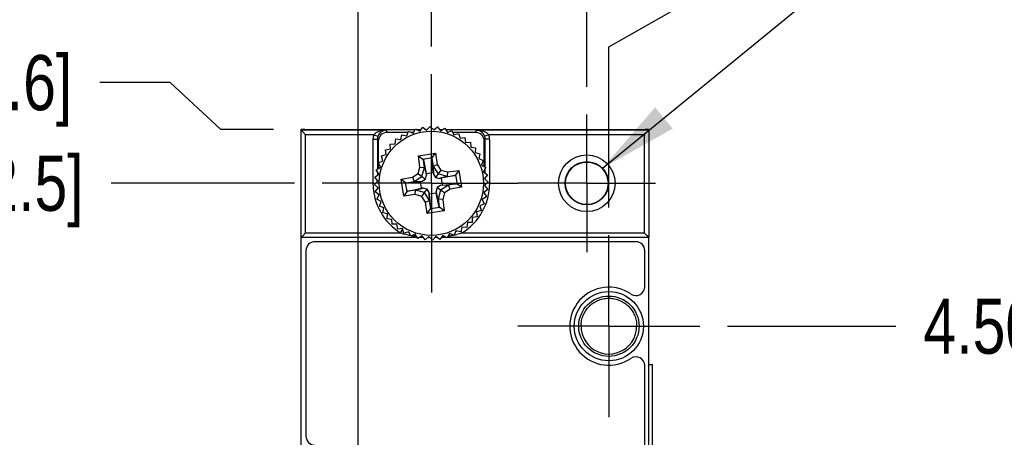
# Model space of a CAD drawing. Header units: inches. Extents: x 0.2 to 16.8, y 0.2 to 10.8.
# Tile 12 of 23: x 2.472 to 4.705, y 7.349 to 8.296. Entities that reach past the tile are written whole.
import ezdxf

# ---------------------------------------------------------------- set-up
doc = ezdxf.new("R2010")
doc.units = ezdxf.units.IN
doc.header["$LTSCALE"] = 0.935
doc.header["$MEASUREMENT"] = 0
doc.linetypes.add('CENTER', pattern=[0.6, 0.375, -0.075, 0.075, -0.075])
doc.layers.get('0').update_dxf_attribs({"linetype": 'CONTINUOUS'})
for name, color, linetype in [('DEFAULT_1', 7, 'CENTER'), ('DETAIL', 7, 'CONTINUOUS'), ('DIMENSIONS', 7, 'CONTINUOUS')]:
    doc.layers.add(name, color=color, linetype=linetype)
doc.styles.get("Standard").update_dxf_attribs({"font": 'txt', "width": 0.8})
doc.dimstyles.new('DIMSTYLE_1', dxfattribs={"dimtxt": 0.125, "dimasz": 0.18, "dimexe": 0.18, "dimexo": 0.0625, "dimgap": 0.09, "dimtad": 0, "dimtih": 1, "dimtoh": 1, "dimzin": 4, "dimdsep": 46, "dimtxsty": 'STANDARD', "dimblk": '_FILLED', "dimblk1": '_FILLED', "dimblk2": '_FILLED', "dimcen": 0.09, "dimadec": 0, "dimazin": 0, "dimtfac": 1, "dimtofl": 0, "dimtmove": 0, "dimatfit": 3, "dimldrblk": '_FILLED', "dimfxl": 1, "dimtolj": 1, "dimtzin": 4, "dimarcsym": 0})
doc.dimstyles.get("Standard").update_dxf_attribs({"dimtxt": 0.125, "dimasz": 0.18, "dimexe": 0.18, "dimexo": 0.0625, "dimgap": 0.09, "dimtad": 0, "dimtih": 1, "dimtoh": 1, "dimdec": 3, "dimzin": 4, "dimdsep": 46, "dimtxsty": 'STANDARD', "dimblk": '_FILLED', "dimblk1": '_FILLED', "dimblk2": '_FILLED', "dimcen": 0.09, "dimadec": 0, "dimazin": 0, "dimtol": 1, "dimtp": 0.01, "dimtm": 0.01, "dimtfac": 1, "dimtdec": 3, "dimtofl": 0, "dimtmove": 0, "dimatfit": 3, "dimldrblk": '_FILLED', "dimfxl": 1, "dimtolj": 1, "dimtzin": 4, "dimarcsym": 0})

# ---------------------------------------------------------------- blocks, each defined once
blk = doc.blocks.new('*D7')
at = {"layer": 'DIMENSIONS', "color": 2, "linetype": 'CONTINUOUS'}
blk.add_line((4.077, 7.601), (4.4589, 7.601), dxfattribs=at)
at = {"layer": 'DIMENSIONS', "color": 2, "linetype": 'CONTINUOUS', "insert": (4.5214, 7.6635), "char_height": 0.125, "width": 1.225, "attachment_point": 1, "line_spacing_factor": 0.9}
blk.add_mtext('4.50{\\Ftxt.shx;\\W1.000000;\\H0.125000; }[114.3]', dxfattribs=at)
blk = doc.blocks.new('_FILLED')
at = {"color": 0, "linetype": 'BYBLOCK'}
blk.add_solid([(0, 0), (-1, 0.174), (-1, -0.174)], dxfattribs=at)
blk = doc.blocks.new('*D8')
at = {"layer": 'DIMENSIONS', "color": 2, "linetype": 'CONTINUOUS'}
blk.add_line((3.0957, 7.925), (2.68, 7.925), dxfattribs=at)
at = {"layer": 'DIMENSIONS', "color": 2, "linetype": 'CONTINUOUS', "insert": (2.6175, 7.9875), "char_height": 0.125, "width": 1.525, "attachment_point": 3, "line_spacing_factor": 0.9}
blk.add_mtext('2X 4.82{\\Ftxt.shx;\\W1.000000;\\H0.125000; }[122.5]', dxfattribs=at)
blk = doc.blocks.new('*D13')
at = {"layer": 'DIMENSIONS', "color": 2, "linetype": 'CONTINUOUS'}
for p, q in [((3.9945, 8.3403), (3.9945, 8.4912)), ((3.8082, 8.2347), (3.9945, 8.3403)), ((3.8082, 7.8698), (3.8082, 8.2347))]:
    blk.add_line(p, q, dxfattribs=at)
at = {"layer": 'DIMENSIONS', "color": 2, "linetype": 'CONTINUOUS', "insert": (3.932, 8.5537), "char_height": 0.125, "width": 1.125, "attachment_point": 1, "rotation": 90, "line_spacing_factor": 0.9}
blk.add_mtext('2X .55{\\Ftxt.shx;\\W1.000000;\\H0.125000; }[14]', dxfattribs=at)
blk = doc.blocks.new('*D14')
at = {"layer": 'DIMENSIONS', "color": 2, "linetype": 'CONTINUOUS'}
blk.add_line((3.2395, 5.8344), (3.2395, 8.4912), dxfattribs=at)
at = {"layer": 'DIMENSIONS', "color": 2, "linetype": 'CONTINUOUS', "insert": (3.177, 8.5537), "char_height": 0.125, "width": 1.025, "attachment_point": 1, "rotation": 90, "line_spacing_factor": 0.9}
blk.add_mtext('-.02{\\Ftxt.shx;\\W1.000000;\\H0.125000; }[0.4]', dxfattribs=at)
blk = doc.blocks.new('*D15')
at = {"layer": 'DIMENSIONS', "color": 2, "linetype": 'CONTINUOUS'}
blk.add_line((3.4057, 8.235), (3.4057, 8.4912), dxfattribs=at)
at = {"layer": 'DIMENSIONS', "color": 2, "linetype": 'CONTINUOUS', "insert": (3.3432, 8.5537), "char_height": 0.125, "width": 0.925, "attachment_point": 1, "rotation": 90, "line_spacing_factor": 0.9}
blk.add_mtext('.15{\\Ftxt.shx;\\W1.000000;\\H0.125000; }[3.8]', dxfattribs=at)
blk = doc.blocks.new('*D16')
at = {"layer": 'DIMENSIONS', "color": 2, "linetype": 'CONTINUOUS'}
blk.add_line((3.7582, 8.1435), (3.7582, 8.4912), dxfattribs=at)
at = {"layer": 'DIMENSIONS', "color": 2, "linetype": 'CONTINUOUS', "insert": (3.6957, 8.5537), "char_height": 0.125, "width": 1.025, "attachment_point": 1, "rotation": 90, "line_spacing_factor": 0.9}
blk.add_mtext('.50{\\Ftxt.shx;\\W1.000000;\\H0.125000; }[12.8]', dxfattribs=at)
blk = doc.blocks.new('*D17')
at = {"layer": 'DIMENSIONS', "color": 2, "linetype": 'CONTINUOUS'}
for p, q in [((2.8138, 8.1532), (2.6542, 8.1532)), ((2.9284, 8.0469), (2.8138, 8.1532)), ((3.0482, 8.0469), (2.9284, 8.0469))]:
    blk.add_line(p, q, dxfattribs=at)
at = {"layer": 'DIMENSIONS', "color": 2, "linetype": 'CONTINUOUS', "insert": (2.5917, 8.2157), "char_height": 0.125, "width": 1.225, "attachment_point": 3, "line_spacing_factor": 0.9}
blk.add_mtext('4.94{\\Ftxt.shx;\\W1.000000;\\H0.125000; }[125.6]', dxfattribs=at)

msp = doc.modelspace()

# ---------------------------------------------------------------- linework, layer by layer
at = {"color": 7, "linetype": 'CONTINUOUS'}
for p, q in [((3.1107, 8.0452), (3.1107, 8.0469)), ((3.1107, 8.0451), (3.1107, 8.0452)), ((3.1107, 7.8025), (3.1107, 8.0451)), ((3.1107, 8.0451), (3.1144, 8.0415)), ((3.1144, 8.0415), (3.1207, 8.0351)), ((3.1188, 8.0471), (3.3689, 8.0471)), ((3.3529, 8.0405), (3.3055, 8.0405)), ((3.3498, 8.0324), (3.3538, 8.0428)), ((3.3538, 8.0428), (3.3643, 8.0387)), ((3.3652, 8.0405), (3.3598, 8.0405)), ((3.3643, 8.0387), (3.3697, 8.0486)), ((3.3697, 8.0486), (3.3795, 8.0432)), ((3.3723, 8.0471), (3.3824, 8.0471)), ((3.3795, 8.0432), (3.3861, 8.0522)), ((3.3861, 8.0522), (3.3951, 8.0456)), ((3.393, 8.0471), (3.3966, 8.0471)), ((3.3951, 8.0456), (3.4029, 8.0537)), ((3.4029, 8.0537), (3.411, 8.0459)), ((3.4097, 8.0471), (3.4125, 8.0471)), ((3.411, 8.0459), (3.4197, 8.0529)), ((3.4197, 8.0529), (3.4267, 8.0442)), ((3.4244, 8.0471), (3.4315, 8.0471)), ((3.4267, 8.0442), (3.4363, 8.05)), ((3.4363, 8.05), (3.4421, 8.0404)), ((3.438, 8.0471), (3.8905, 8.0471)), ((3.4421, 8.0404), (3.4524, 8.0449)), ((3.4524, 8.0449), (3.4569, 8.0347)), ((3.5058, 8.0405), (3.4543, 8.0405)), ((3.4569, 8.0347), (3.4676, 8.0378)), ((3.4676, 8.0378), (3.4707, 8.0271)), ((3.895, 8.0415), (3.8886, 8.0351)), ((3.8986, 8.0451), (3.895, 8.0415)), ((3.8987, 8.0452), (3.8986, 8.0451)), ((3.8986, 8.0451), (3.8986, 7.8025)), ((3.8987, 8.0452), (3.8987, 8.0469)), ((3.2834, 8.0248), (3.2834, 7.9573)), ((3.2855, 8.0205), (3.2855, 7.9586)), ((3.3239, 8.0142), (3.3251, 8.0254)), ((3.3251, 8.0254), (3.3362, 8.0242)), ((3.3362, 8.0242), (3.3389, 8.035)), ((3.3389, 8.035), (3.3498, 8.0324)), ((3.4707, 8.0271), (3.4818, 8.0288)), ((3.4818, 8.0288), (3.4835, 8.0177)), ((3.4835, 8.0177), (3.4947, 8.0179)), ((3.4947, 8.0179), (3.495, 8.0067)), ((3.5258, 7.9628), (3.5258, 8.0205)), ((3.528, 7.9617), (3.528, 8.0248)), ((3.3019, 8.0011), (3.3129, 8.0028)), ((3.3036, 7.99), (3.3019, 8.0011)), ((3.3127, 8.014), (3.3239, 8.0142)), ((3.3129, 8.0028), (3.3127, 8.014)), ((3.4074, 7.9831), (3.4148, 7.9934)), ((3.495, 8.0067), (3.5061, 8.0055)), ((3.5061, 8.0055), (3.5049, 7.9944)), ((3.5049, 7.9944), (3.5157, 7.9917)), ((3.2857, 7.9716), (3.2959, 7.9761)), ((3.2902, 7.9614), (3.2857, 7.9716)), ((3.2928, 7.9869), (3.3036, 7.99)), ((3.2959, 7.9761), (3.2928, 7.9869)), ((3.3764, 7.9875), (3.3866, 7.98)), ((3.3878, 7.9781), (3.3943, 7.947)), ((3.4099, 7.9494), (3.4067, 7.9811)), ((3.5157, 7.9917), (3.5131, 7.9808)), ((3.5131, 7.9808), (3.5235, 7.9768)), ((3.5235, 7.9768), (3.5195, 7.9663)), ((3.2806, 7.9556), (3.2902, 7.9614)), ((3.2864, 7.946), (3.2806, 7.9556)), ((3.2834, 7.951), (3.2834, 7.9436)), ((3.2855, 7.9475), (3.2855, 7.9453)), ((3.38, 7.9615), (3.39, 7.9609)), ((3.39, 7.9609), (3.3902, 7.9607)), ((3.3902, 7.9607), (3.3948, 7.9431)), ((3.3943, 7.947), (3.4099, 7.9494)), ((3.4097, 7.9637), (3.4098, 7.9639)), ((3.4097, 7.9637), (3.4105, 7.9455)), ((3.4098, 7.9639), (3.4192, 7.9676)), ((3.4099, 7.9494), (3.4105, 7.9455)), ((3.4275, 7.9547), (3.4212, 7.9461)), ((3.4422, 7.9507), (3.4416, 7.9406)), ((3.4682, 7.9542), (3.4607, 7.9441)), ((3.5195, 7.9663), (3.5293, 7.961)), ((3.5293, 7.961), (3.5239, 7.9511)), ((3.5239, 7.9511), (3.5329, 7.9445)), ((3.5258, 7.9497), (3.5258, 7.9547)), ((3.528, 7.9481), (3.528, 7.9586)), ((3.277, 7.9222), (3.2847, 7.9303)), ((3.2777, 7.939), (3.2864, 7.946)), ((3.2847, 7.9303), (3.2777, 7.939)), ((3.2834, 7.9319), (3.2834, 7.9289)), ((3.3372, 7.9341), (3.3475, 7.9267)), ((3.3496, 7.926), (3.3812, 7.9292)), ((3.3631, 7.9385), (3.3667, 7.9291)), ((3.3669, 7.929), (3.3667, 7.9291)), ((3.3669, 7.929), (3.3851, 7.9298)), ((3.3759, 7.9468), (3.3845, 7.9405)), ((3.3812, 7.9292), (3.3851, 7.9298)), ((3.3836, 7.9136), (3.3812, 7.9292)), ((3.3845, 7.9405), (3.3925, 7.9346)), ((3.3851, 7.9298), (3.3925, 7.9346)), ((3.3925, 7.9346), (3.3948, 7.9431)), ((3.3943, 7.947), (3.3948, 7.9431)), ((3.4105, 7.9455), (3.4153, 7.9381)), ((3.4212, 7.9461), (3.4153, 7.9381)), ((3.4153, 7.9381), (3.4238, 7.9358)), ((3.4414, 7.9405), (3.4238, 7.9358)), ((3.4238, 7.9358), (3.4277, 7.9363)), ((3.4589, 7.9428), (3.4277, 7.9363)), ((3.4277, 7.9363), (3.4301, 7.9208)), ((3.4416, 7.9406), (3.4414, 7.9405)), ((3.5329, 7.9445), (3.5263, 7.9355)), ((3.5263, 7.9355), (3.5344, 7.9277)), ((3.5344, 7.9277), (3.5266, 7.9196)), ((3.528, 7.9339), (3.528, 7.9378)), ((3.285, 7.9144), (3.277, 7.9222)), ((3.2784, 7.9054), (3.285, 7.9144)), ((3.2875, 7.8988), (3.2784, 7.9054)), ((3.3431, 7.8957), (3.3507, 7.9059)), ((3.3525, 7.9071), (3.3836, 7.9136)), ((3.3691, 7.8993), (3.3698, 7.9093)), ((3.3698, 7.9093), (3.3699, 7.9094)), ((3.3699, 7.9094), (3.3875, 7.9141)), ((3.3875, 7.9141), (3.3836, 7.9136)), ((3.3839, 7.8952), (3.3901, 7.9038)), ((3.396, 7.9118), (3.3875, 7.9141)), ((3.3901, 7.9038), (3.396, 7.9118)), ((3.4008, 7.9044), (3.396, 7.9118)), ((3.4016, 7.8862), (3.4008, 7.9044)), ((3.4015, 7.9005), (3.4008, 7.9044)), ((3.417, 7.9029), (3.4015, 7.9005)), ((3.4188, 7.9153), (3.4165, 7.9068)), ((3.4165, 7.9068), (3.417, 7.9029)), ((3.4212, 7.8892), (3.4165, 7.9068)), ((3.4235, 7.8718), (3.417, 7.9029)), ((3.4262, 7.9201), (3.4188, 7.9153)), ((3.4268, 7.9094), (3.4188, 7.9153)), ((3.4444, 7.9209), (3.4262, 7.9201)), ((3.4301, 7.9208), (3.4262, 7.9201)), ((3.4354, 7.9031), (3.4268, 7.9094)), ((3.4301, 7.9208), (3.4618, 7.9239)), ((3.4444, 7.9209), (3.4446, 7.9208)), ((3.4483, 7.9114), (3.4446, 7.9208)), ((3.4741, 7.9159), (3.4639, 7.9232)), ((3.5336, 7.9109), (3.5249, 7.9039)), ((3.5249, 7.9039), (3.5307, 7.8943)), ((3.5266, 7.9196), (3.5336, 7.9109)), ((3.2821, 7.889), (3.2875, 7.8988)), ((3.2919, 7.8836), (3.2821, 7.889)), ((3.2878, 7.8731), (3.2919, 7.8836)), ((3.3921, 7.8824), (3.4016, 7.886)), ((3.4046, 7.8688), (3.4015, 7.9005)), ((3.4016, 7.8862), (3.4016, 7.886)), ((3.4213, 7.889), (3.4212, 7.8892)), ((3.4314, 7.8884), (3.4213, 7.889)), ((3.5307, 7.8943), (3.5211, 7.8885)), ((3.5211, 7.8885), (3.5256, 7.8783)), ((3.2983, 7.8691), (3.2878, 7.8731)), ((3.2956, 7.8582), (3.2983, 7.8691)), ((3.3065, 7.8555), (3.2956, 7.8582)), ((3.3966, 7.8565), (3.4039, 7.8668)), ((3.4349, 7.8624), (3.4248, 7.87)), ((3.5185, 7.863), (3.5078, 7.8599)), ((3.5078, 7.8599), (3.5095, 7.8488)), ((3.5256, 7.8783), (3.5154, 7.8738)), ((3.5154, 7.8738), (3.5185, 7.863)), ((3.3052, 7.8444), (3.3065, 7.8555)), ((3.3164, 7.8432), (3.3052, 7.8444)), ((3.3166, 7.832), (3.3164, 7.8432)), ((3.4986, 7.8359), (3.4874, 7.8357)), ((3.5095, 7.8488), (3.4984, 7.8471)), ((3.4984, 7.8471), (3.4986, 7.8359)), ((3.3278, 7.8322), (3.3166, 7.832)), ((3.3295, 7.8211), (3.3278, 7.8322)), ((3.3406, 7.8228), (3.3295, 7.8211)), ((3.3437, 7.8121), (3.3406, 7.8228)), ((3.3545, 7.8152), (3.3437, 7.8121)), ((3.359, 7.805), (3.3545, 7.8152)), ((3.4616, 7.8175), (3.4575, 7.8071)), ((3.4724, 7.8149), (3.4616, 7.8175)), ((3.4751, 7.8258), (3.4724, 7.8149)), ((3.4862, 7.8245), (3.4751, 7.8258)), ((3.4874, 7.8357), (3.4862, 7.8245)), ((3.1107, 7.8025), (3.1143, 7.8061)), ((3.1107, 7.8025), (3.1107, 7.8025)), ((3.1107, 7.3215), (3.1107, 7.8025)), ((3.1107, 7.8025), (3.3735, 7.8025)), ((3.1143, 7.8061), (3.1207, 7.8125)), ((3.8695, 7.7925), (3.1415, 7.7925)), ((3.3692, 7.8095), (3.359, 7.805)), ((3.375, 7.7999), (3.3692, 7.8095)), ((3.3846, 7.8057), (3.375, 7.7999)), ((3.3793, 7.8025), (3.3872, 7.8025)), ((3.3916, 7.797), (3.3846, 7.8057)), ((3.4004, 7.804), (3.3916, 7.797)), ((3.3985, 7.8025), (3.4019, 7.8025)), ((3.4084, 7.7962), (3.4004, 7.804)), ((3.4162, 7.8043), (3.4084, 7.7962)), ((3.4144, 7.8025), (3.4187, 7.8025)), ((3.4252, 7.7977), (3.4162, 7.8043)), ((3.4318, 7.8067), (3.4252, 7.7977)), ((3.4287, 7.8025), (3.4396, 7.8025)), ((3.4417, 7.8013), (3.4318, 7.8067)), ((3.4471, 7.8112), (3.4417, 7.8013)), ((3.4417, 7.8025), (3.8986, 7.8025)), ((3.4575, 7.8071), (3.4471, 7.8112)), ((3.895, 7.8061), (3.8886, 7.8125)), ((3.8986, 7.8025), (3.895, 7.8061)), ((3.8986, 7.8025), (3.8987, 7.8025)), ((3.8987, 3.2255), (3.8987, 7.8025)), ((3.1215, 7.7725), (3.1215, 7.3515)), ((3.8895, 7.6904), (3.8895, 7.7725)), ((3.8895, 3.5164), (3.8895, 7.5115)), ((3.8987, 7.514), (3.9074, 7.514)), ((3.9074, 3.514), (3.9074, 7.514))]:
    msp.add_line(p, q, dxfattribs=at)
at = {"color": 9, "linetype": 'CONTINUOUS'}
for p, q in [((3.3032, 8.0451), (3.1107, 8.0451)), ((3.3032, 8.0451), (3.3055, 8.0405)), ((3.5058, 8.0405), (3.5081, 8.0451)), ((3.8986, 8.0451), (3.5081, 8.0451)), ((3.1207, 7.8125), (3.1207, 8.0351)), ((3.2752, 8.0351), (3.1207, 8.0351)), ((3.2734, 8.0248), (3.2734, 7.925)), ((3.2734, 8.0248), (3.2834, 8.0248)), ((3.2752, 8.0351), (3.2846, 8.0317)), ((3.2855, 8.0205), (3.2834, 8.0248)), ((3.5258, 8.0205), (3.528, 8.0248)), ((3.5361, 8.0351), (3.5267, 8.0317)), ((3.538, 8.0248), (3.528, 8.0248)), ((3.8886, 8.0351), (3.5361, 8.0351)), ((3.538, 7.925), (3.538, 8.0248)), ((3.8886, 8.0351), (3.8886, 7.8125)), ((3.3764, 7.9875), (3.4148, 7.9934)), ((3.4148, 7.9934), (3.4192, 7.9676)), ((3.38, 7.9615), (3.3764, 7.9875)), ((3.3865, 7.9799), (3.4074, 7.9831)), ((3.3902, 7.9607), (3.3878, 7.9781)), ((3.4067, 7.9811), (3.4097, 7.9637)), ((3.3759, 7.9468), (3.38, 7.9615)), ((3.3845, 7.9405), (3.39, 7.9609)), ((3.4098, 7.9639), (3.4212, 7.9461)), ((3.4192, 7.9676), (3.4275, 7.9547)), ((3.4275, 7.9547), (3.4422, 7.9507)), ((3.4422, 7.9507), (3.4682, 7.9542)), ((3.4682, 7.9542), (3.4741, 7.9159)), ((3.3372, 7.9341), (3.3631, 7.9385)), ((3.3431, 7.8957), (3.3372, 7.9341)), ((3.3507, 7.9059), (3.3475, 7.9267)), ((3.3496, 7.926), (3.3669, 7.929)), ((3.3631, 7.9385), (3.3759, 7.9468)), ((3.3667, 7.9291), (3.3845, 7.9405)), ((3.4416, 7.9406), (3.4212, 7.9461)), ((3.4414, 7.9405), (3.4589, 7.9428)), ((3.4607, 7.9441), (3.4639, 7.9232)), ((3.2734, 7.925), (3.2796, 7.925)), ((3.3699, 7.9094), (3.3525, 7.9071)), ((3.3901, 7.9038), (3.3698, 7.9093)), ((3.4016, 7.886), (3.3901, 7.9038)), ((3.4268, 7.9094), (3.4213, 7.889)), ((3.4446, 7.9208), (3.4268, 7.9094)), ((3.4354, 7.9031), (3.4314, 7.8884)), ((3.4483, 7.9114), (3.4354, 7.9031)), ((3.4618, 7.9239), (3.4444, 7.9209)), ((3.4741, 7.9159), (3.4483, 7.9114)), ((3.538, 7.925), (3.5317, 7.925)), ((3.3691, 7.8993), (3.3431, 7.8957)), ((3.3839, 7.8952), (3.3691, 7.8993)), ((3.3921, 7.8824), (3.3839, 7.8952)), ((3.3966, 7.8565), (3.3921, 7.8824)), ((3.4046, 7.8688), (3.4016, 7.8862)), ((3.4212, 7.8892), (3.4235, 7.8718)), ((3.4314, 7.8884), (3.4349, 7.8624)), ((3.4349, 7.8624), (3.3966, 7.8565)), ((3.4248, 7.87), (3.4039, 7.8668)), ((3.336, 7.8125), (3.3412, 7.8208)), ((3.4753, 7.8125), (3.4727, 7.8167)), ((3.1207, 7.8125), (3.336, 7.8125)), ((3.4753, 7.8125), (3.8886, 7.8125)), ((3.9072, 3.514), (3.9072, 7.514))]:
    msp.add_line(p, q, dxfattribs=at)
at = {"color": 7, "linetype": 'CONTINUOUS'}
for centre, radius in [((3.4057, 7.925), 0.1181), ((3.7582, 7.925), 0.0643), ((3.7582, 7.925), 0.0492), ((3.7582, 7.925), 0.0482), ((3.8082, 7.601), 0.0785), ((3.8082, 7.601), 0.0684)]:
    msp.add_circle(centre, radius, dxfattribs=at)
for centre, radius, start, end in [((3.304, 8.0245), 0.0207, 123.3875, 159.832), ((3.4057, 7.925), 0.1223, 357.4418, 357.8561), ((3.4057, 7.925), 0.1223, 192.1295, 192.9105), ((3.4057, 7.925), 0.1223, 342.4457, 342.8046), ((3.4057, 7.925), 0.1223, 207.0899, 207.968), ((3.4057, 7.925), 0.1223, 327.4498, 327.7593), ((3.4057, 7.925), 0.1223, 222.0473, 223.0324), ((3.4057, 7.925), 0.1223, 237.0019, 238.226), ((3.4064, 7.926), 0.1236, 244.2721, 245.5121), ((3.4051, 7.9257), 0.1232, 296.93, 297.4245), ((3.4049, 7.9261), 0.1236, 297.4249, 298.1554), ((3.4057, 7.925), 0.1223, 304.688, 305.0139), ((3.1415, 7.7725), 0.02, 90, 180), ((3.4063, 7.9257), 0.1232, 251.8318, 252.3468), ((3.4062, 7.9256), 0.1231, 252.3468, 252.9623), ((3.4062, 7.9254), 0.1229, 259.1481, 259.7738), ((3.4062, 7.9254), 0.1229, 259.7738, 260.1352), ((3.4061, 7.925), 0.1225, 266.6218, 267.9381), ((3.4052, 7.9251), 0.1226, 274.5601, 275.1699), ((3.4052, 7.9252), 0.1227, 275.1699, 275.8533), ((3.4051, 7.9256), 0.1231, 282.3223, 282.6878), ((3.4051, 7.9255), 0.123, 282.6878, 283.2895), ((3.4051, 7.9258), 0.1233, 289.5122, 290.1093), ((3.4051, 7.9258), 0.1233, 290.1093, 290.6982), ((3.8695, 7.7725), 0.02, 0, 90), ((3.8082, 7.601), 0.0885, 55.5538, 304.4462), ((3.8695, 7.6904), 0.02, 235.5538, 360), ((3.8085, 7.6011), 0.0634, 180.1171, 206.8564), ((3.8079, 7.6011), 0.0634, 333.1437, 359.8806), ((3.8695, 7.5115), 0.02, 0, 124.4462), ((3.1415, 7.3515), 0.02, 180, 270)]:
    msp.add_arc(centre, radius, start, end, dxfattribs=at)
at = {"color": 9, "linetype": 'CONTINUOUS'}
for centre, radius, start, end in [((3.3034, 8.0248), 0.03, 159.8198, 180.0108), ((3.3034, 8.0248), 0.02, 159.836, 180.0024), ((3.508, 8.0248), 0.02, 359.9992, 20.164), ((3.5079, 8.0248), 0.03, 0.0117, 20.1575), ((3.4057, 7.925), 0.1323, 180, 238.226), ((3.4057, 7.925), 0.1323, 301.774, 360), ((3.394, 8), 0.1963, 252.8052, 254.6913), ((3.3975, 8.0126), 0.2093, 254.6964, 257.71), ((3.4006, 8.0262), 0.2233, 257.6778, 258.6339), ((3.4014, 8.0302), 0.2273, 258.6321, 259.0235), ((3.4029, 8.0387), 0.236, 260.015, 260.6891), ((3.4038, 8.0442), 0.2416, 260.6906, 262.4557), ((3.4056, 8.0588), 0.2563, 264.5593, 265.0386), ((3.4057, 8.0601), 0.2576, 265.0383, 265.2677), ((3.4058, 8.0609), 0.2584, 265.2679, 265.738), ((3.4061, 8.0668), 0.2643, 268.3952, 268.7459), ((3.4061, 8.0672), 0.2647, 268.7459, 269.0687), ((3.4053, 8.0658), 0.2633, 272.0511, 272.3874), ((3.4053, 8.0654), 0.2629, 272.3874, 272.813), ((3.4059, 8.0572), 0.2546, 275.3462, 275.9019), ((3.406, 8.0559), 0.2534, 275.9021, 276.2261), ((3.4062, 8.0539), 0.2514, 276.2256, 276.8304), ((3.4077, 8.0431), 0.2405, 278.6579, 279.063), ((3.4081, 8.0404), 0.2378, 279.0625, 279.6511), ((3.4093, 8.0335), 0.2307, 279.6471, 281.8097), ((3.412, 8.0208), 0.2178, 282.0234, 283.6889), ((3.4155, 8.0063), 0.2028, 283.6848, 287.1561)]:
    msp.add_arc(centre, radius, start, end, dxfattribs=at)
at = {"color": 7, "linetype": 'CONTINUOUS'}
for centre, major_axis, ratio, start_param, end_param in [((3.1207, 8.0469), (0.01, 0), 0.017455, 1.757091, 3.141593), ((3.3055, 8.0205), (-0.0089, 0.0179), 0.99981, -0.463541, 1.107103), ((3.5058, 8.0205), (0.0089, 0.0179), 0.99981, -1.107103, 0.463541), ((3.8887, 8.0469), (0.01, 0), 0.017455, 6.283185, 7.667687), ((3.4572, 7.9527), (-0.00157, 0.00988), 0.487612, -3.117853, -2.698974), ((3.8082, 7.601), (0.0631, 0), 1, -2.672778, -0.468814)]:
    msp.add_ellipse(centre, major_axis=major_axis, ratio=ratio, start_param=start_param, end_param=end_param, dxfattribs=at)
at = {"color": 9, "linetype": 'CONTINUOUS'}
for points, knots in [([(3.3032, 8.0451), (3.3007, 8.0451), (3.297, 8.0448), (3.292, 8.044), (3.2884, 8.0431), (3.2848, 8.0418), (3.2812, 8.0402), (3.2785, 8.0384), (3.2765, 8.0367), (3.2756, 8.0356), (3.2752, 8.0351)], [0, 0, 0, 0, 0.244159, 0.366861, 0.490256, 0.614692, 0.740668, 0.868864, 0.934143, 1, 1, 1, 1]), ([(3.5361, 8.0351), (3.5353, 8.0362), (3.5334, 8.0381), (3.5301, 8.0402), (3.5266, 8.0418), (3.5218, 8.0435), (3.5156, 8.0447), (3.5106, 8.0451), (3.5081, 8.0451)], [0, 0, 0, 0, 0.130841, 0.259107, 0.38514, 0.509637, 0.755691, 1, 1, 1, 1])]:
    msp.add_open_spline(points, degree=3, knots=knots, dxfattribs=at)
at = {"color": 7, "linetype": 'CONTINUOUS'}
for points, knots in [([(3.3032, 8.0451), (3.3014, 8.0451), (3.2977, 8.0445), (3.2943, 8.0429), (3.2926, 8.0418)], [0, 0, 0, 0, 0.482403, 1, 1, 1, 1]), ([(3.517, 8.0428), (3.5156, 8.0435), (3.5127, 8.0447), (3.5096, 8.0451), (3.5081, 8.0451)], [0, 0, 0, 0, 0.51214, 1, 1, 1, 1]), ([(3.5267, 8.0317), (3.5262, 8.033), (3.525, 8.0356), (3.5225, 8.0387), (3.5198, 8.0411), (3.5179, 8.0423), (3.517, 8.0428)], [0, 0, 0, 0, 0.290128, 0.551524, 0.785546, 1, 1, 1, 1]), ([(3.3865, 7.9799), (3.3868, 7.9797), (3.3874, 7.9792), (3.3877, 7.9785), (3.3878, 7.9781)], [0, 0, 0, 0, 0.535971, 1, 1, 1, 1]), ([(3.4074, 7.9831), (3.4073, 7.983), (3.4071, 7.9826), (3.4069, 7.9821), (3.4067, 7.9816), (3.4067, 7.9812), (3.4067, 7.9811)], [0, 0, 0, 0, 0.273672, 0.52896, 0.77001, 1, 1, 1, 1]), ([(3.3475, 7.9267), (3.3478, 7.9265), (3.3485, 7.9261), (3.3492, 7.926), (3.3496, 7.926)], [0, 0, 0, 0, 0.533893, 1, 1, 1, 1]), ([(3.3525, 7.9071), (3.3523, 7.907), (3.352, 7.9069), (3.3515, 7.9067), (3.3511, 7.9063), (3.3508, 7.906), (3.3507, 7.9059)], [0, 0, 0, 0, 0.229991, 0.471038, 0.726338, 1, 1, 1, 1]), ([(3.4639, 7.9232), (3.4635, 7.9234), (3.4629, 7.9238), (3.4621, 7.9239), (3.4618, 7.9239)], [0, 0, 0, 0, 0.533893, 1, 1, 1, 1]), ([(3.4039, 7.8668), (3.4042, 7.8671), (3.4045, 7.8677), (3.4046, 7.8685), (3.4046, 7.8688)], [0, 0, 0, 0, 0.533893, 1, 1, 1, 1]), ([(3.4235, 7.8718), (3.4236, 7.8716), (3.4237, 7.8713), (3.424, 7.8708), (3.4243, 7.8704), (3.4246, 7.8701), (3.4248, 7.87)], [0, 0, 0, 0, 0.229991, 0.471038, 0.726338, 1, 1, 1, 1]), ([(3.7451, 7.601), (3.7451, 7.6053), (3.7457, 7.6117), (3.7478, 7.6199), (3.7506, 7.6276), (3.7545, 7.6347), (3.7592, 7.6411), (3.7631, 7.6455), (3.7675, 7.6496), (3.7722, 7.6532), (3.7772, 7.6564), (3.7846, 7.6601), (3.7927, 7.6627), (3.8013, 7.6641), (3.8068, 7.6645), (3.8113, 7.6644), (3.8158, 7.664), (3.8212, 7.6632), (3.8275, 7.6615), (3.8353, 7.6585), (3.8425, 7.6545), (3.8489, 7.6496), (3.8547, 7.6442), (3.861, 7.6364), (3.8658, 7.6275), (3.8686, 7.6198), (3.8707, 7.6116), (3.8713, 7.6052), (3.8713, 7.601)], [0, 0, 0, 0, 0.064817, 0.096533, 0.12764, 0.188331, 0.218176, 0.247838, 0.277482, 0.30727, 0.337397, 0.368091, 0.431766, 0.46495, 0.498744, 0.515708, 0.532627, 0.566144, 0.598939, 0.630818, 0.692321, 0.72239, 0.752245, 0.81196, 0.872718, 0.903783, 0.935361, 1, 1, 1, 1])]:
    msp.add_open_spline(points, degree=3, knots=knots, dxfattribs=at)
at = {"layer": 'DEFAULT_1', "color": 7, "linetype": 'CENTER'}
for p, q in [((3.4057, 7.925), (3.4057, 8.1725)), ((3.7582, 7.925), (3.7582, 8.081)), ((3.2734, 7.925), (3.1582, 7.925)), ((3.4057, 7.925), (3.2796, 7.925)), ((3.4057, 7.925), (3.4057, 7.6775)), ((3.4057, 7.925), (3.5317, 7.925)), ((3.538, 7.925), (3.6022, 7.925)), ((3.7582, 7.925), (3.6022, 7.925)), ((3.7582, 7.925), (3.7582, 7.769)), ((3.7582, 7.925), (3.9142, 7.925)), ((3.8082, 7.601), (3.8082, 7.8073)), ((3.8082, 7.601), (3.6018, 7.601)), ((3.8082, 7.601), (3.8082, 7.3946)), ((3.8082, 7.601), (4.0145, 7.601))]:
    msp.add_line(p, q, dxfattribs=at)

# ---------------------------------------------------------------- dimensions: what is measured, and where the dimension line sits
at = {"layer": 'DIMENSIONS', "color": 2, "linetype": 'CONTINUOUS'}
for feature_location, offset, dtype, origin, text, picture, middle in [((3.8082, 7.8698), (0.1863, 0.6213), 0, (3.2562, 7.8073), '2X <>', '*D13', (3.9945, 9.1162)), ((3.2395, 5.8344), (0, 2.6567), 1, (3.2562, 5.7719), '-<>', '*D14', (3.2395, 9.0662)), ((3.0957, 7.925), (-0.4156, 0), 0, (3.1582, 3.103), '2X <>', '*D8', (1.655, 7.925))]:
    dim = msp.add_ordinate_dim(feature_location=feature_location, offset=offset, dtype=dtype, origin=origin, text=text, dimstyle='DIMSTYLE_1', dxfattribs=at)
    dim.commit()
    dim.dimension.update_dxf_attribs({"geometry": picture, "text_midpoint": middle})
for feature_location, offset, dtype, origin, picture, middle in [((3.7582, 8.1435), (0, 0.3477), 1, (3.2562, 8.081), '*D16', (3.7582, 9.0662)), ((3.4057, 8.235), (0, 0.2562), 1, (3.2562, 8.1725), '*D15', (3.4057, 9.0162)), ((3.0482, 8.0469), (-0.394, 0.1063), 0, (3.1107, 3.103), '*D17', (1.7292, 8.1532)), ((4.077, 7.601), (0.3818, 0), 0, (4.0145, 3.103), '*D7', (5.1339, 7.601))]:
    dim = msp.add_ordinate_dim(feature_location=feature_location, offset=offset, dtype=dtype, origin=origin, dimstyle='DIMSTYLE_1', dxfattribs=at)
    dim.commit()
    dim.dimension.update_dxf_attribs({"geometry": picture, "text_midpoint": middle})

# ---------------------------------------------------------------- leaders
at = {"layer": 'DETAIL', "color": 2, "linetype": 'CONTINUOUS'}
msp.add_leader([(3.7936, 7.9592), (4.5214, 8.5537), (4.7014, 8.5537)], dimstyle='STANDARD', override={"dimtad": 0}, dxfattribs=at)

doc.saveas('drawing.dxf')
